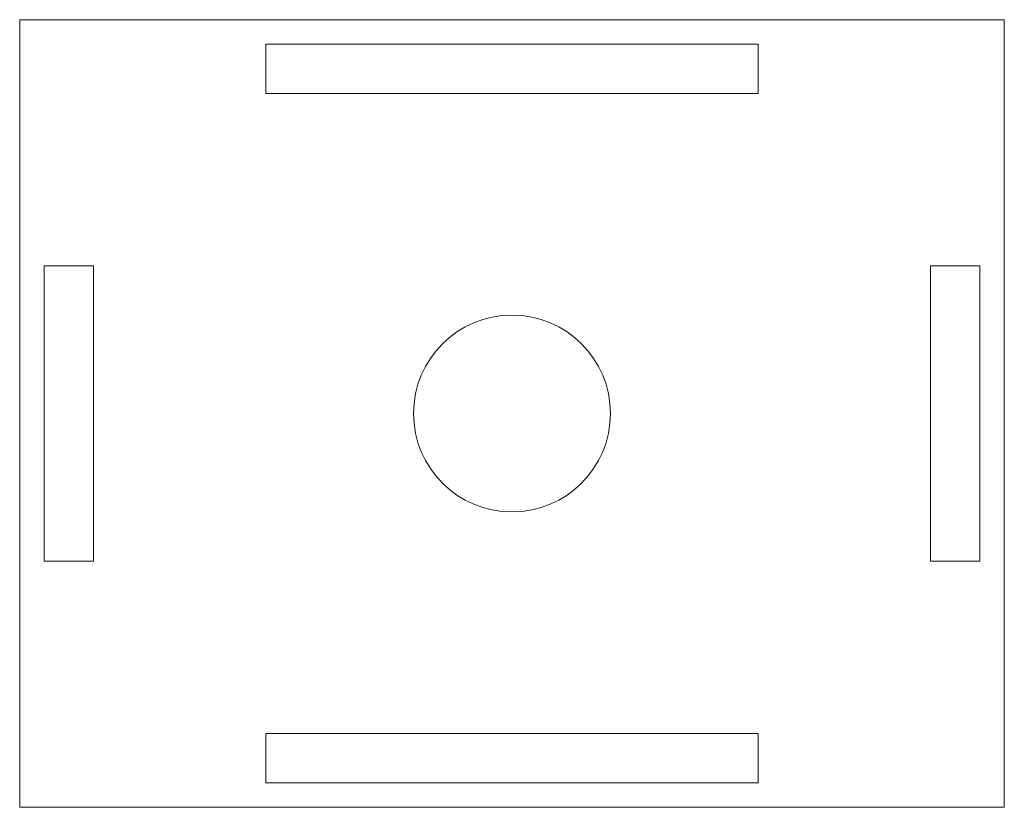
# Model space of a CAD drawing. Header units: millimetres. Extents: x -50 to 50, y -40 to 40.
import ezdxf

# ---------------------------------------------------------------- set-up
doc = ezdxf.new("R2010")
doc.units = ezdxf.units.MM

msp = doc.modelspace()

# ---------------------------------------------------------------- linework, layer by layer
at = {"color": 7, "linetype": 'Continuous', "lineweight": 15}
for p, q in [((50, 40), (-50, 40)), ((-50, 40), (-50, -40)), ((50, -40), (50, 40)), ((-25, 37.5), (-25, 32.5)), ((25, 37.5), (-25, 37.5)), ((25, 32.5), (25, 37.5)), ((-25, 32.5), (25, 32.5)), ((-47.5, 15), (-47.5, -15)), ((-42.5, 15), (-47.5, 15)), ((-42.5, -15), (-42.5, 15)), ((42.5, 15), (42.5, -15)), ((47.5, 15), (42.5, 15)), ((47.5, -15), (47.5, 15)), ((-47.5, -15), (-42.5, -15)), ((42.5, -15), (47.5, -15)), ((25, -32.5), (-25, -32.5)), ((-25, -32.5), (-25, -37.5)), ((25, -37.5), (25, -32.5)), ((-25, -37.5), (25, -37.5)), ((-50, -40), (50, -40))]:
    msp.add_line(p, q, dxfattribs=at)
msp.add_circle((0, 0), 10, dxfattribs=at)

doc.saveas('drawing.dxf')
